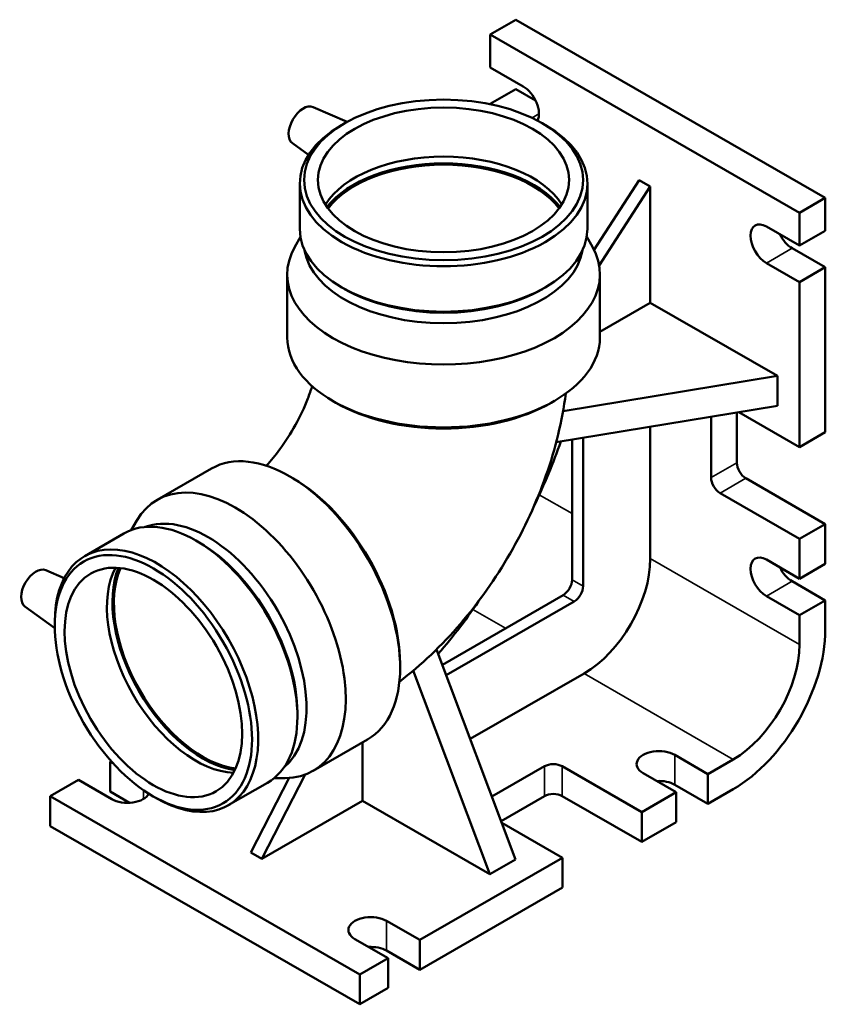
# Model space of a CAD drawing. Header units: millimetres. Extents: x -101 to 973, y 0 to 1145.
# Tile 7 of 7: x 684 to 973, y 724 to 1077. Entities that reach past the tile are written whole.
import ezdxf

# ---------------------------------------------------------------- set-up
doc = ezdxf.new("R2010")
doc.units = ezdxf.units.MM
doc.layers.add('Visible (ISO)', color=7, linetype='Continuous', lineweight=50)
doc.layers.add('Visible Narrow (ISO)', color=7, linetype='Continuous', lineweight=35)

msp = doc.modelspace()

# ---------------------------------------------------------------- linework, layer by layer
at = {"layer": 'Visible (ISO)'}
for p, q in [((852.911, 1071.686), (862.138, 1077)), ((862.138, 1077), (973.013, 1013.152)), ((852.911, 1071.686), (963.785, 1007.838)), ((852.911, 1059.913), (852.911, 1071.686)), ((852.911, 1059.913), (864.79, 1053.073)), ((852.911, 1046.833), (862.138, 1052.147)), ((862.138, 1052.147), (869.206, 1048.077)), ((789.556, 1045.716), (801.685, 1040.366)), ((853.215, 1046.657), (852.911, 1046.833)), ((852.911, 1046.72), (852.911, 1046.833)), ((800.785, 1039.857), (799.688, 1039.221)), ((871.731, 1039.857), (872.829, 1039.221)), ((782.085, 1032.743), (787.879, 1028.523)), ((890.145, 994.483), (906.368, 1019.564)), ((906.368, 1019.564), (910.328, 1017.284)), ((784.738, 1018.323), (784.738, 1002.046)), ((887.778, 1018.323), (887.778, 1002.046)), ((910.328, 1017.284), (891.98, 988.918)), ((910.328, 1017.284), (910.328, 975.585)), ((973.013, 1013.152), (963.785, 1007.838)), ((973.013, 1001.379), (973.013, 1013.152)), ((963.785, 1007.838), (963.785, 996.065)), ((951.906, 1002.906), (963.785, 996.065)), ((784.975, 999.205), (782.957, 995.597)), ((887.541, 999.205), (889.56, 995.597)), ((963.785, 996.065), (973.013, 1001.379)), ((961.133, 995.139), (973.013, 988.298)), ((963.785, 982.984), (951.906, 989.825)), ((973.013, 988.298), (963.785, 982.984)), ((973.013, 929.177), (973.013, 988.298)), ((780.258, 985.707), (780.258, 963.176)), ((892.258, 985.707), (892.258, 963.176)), ((800.785, 980.512), (799.688, 981.149)), ((871.731, 980.512), (872.829, 981.149)), ((963.785, 982.984), (963.785, 923.863)), ((892.258, 965.18), (910.328, 975.585)), ((910.328, 975.585), (955.865, 949.362)), ((955.865, 949.362), (879.056, 936.69)), ((955.865, 949.362), (955.865, 938.693)), ((797.672, 939.785), (796.508, 940.461)), ((874.844, 939.785), (876.009, 940.461)), ((876.613, 925.618), (955.865, 938.693)), ((941.334, 936.296), (941.334, 918.237)), ((942.004, 936.406), (963.785, 923.863)), ((932.107, 912.923), (932.107, 934.773)), ((910.328, 931.18), (910.328, 883.901)), ((963.785, 923.863), (973.013, 929.177)), ((882.298, 876.359), (882.298, 926.556)), ((886.258, 927.21), (886.258, 874.079)), ((733.67, 904.952), (753.158, 916.174)), ((782.413, 912.669), (781.257, 913.34)), ((944.516, 912.726), (973.013, 896.316)), ((963.785, 891.002), (935.289, 907.412)), ((724.312, 894.13), (726.38, 897.603)), ((973.013, 896.316), (963.785, 891.002)), ((973.013, 882.017), (973.013, 896.316)), ((707.696, 884.825), (721.774, 892.932)), ((748.714, 889.692), (747.625, 890.324)), ((963.785, 891.002), (963.785, 876.703)), ((951.906, 883.544), (963.785, 876.703)), ((963.785, 876.703), (973.013, 882.017)), ((693.743, 879.764), (700.322, 876.862)), ((961.133, 875.777), (973.013, 868.936)), ((835.822, 845.916), (879.116, 870.848)), ((883.076, 868.567), (837.231, 842.167)), ((963.785, 863.623), (951.906, 870.463)), ((973.013, 868.936), (963.785, 863.623)), ((973.013, 858.431), (973.013, 868.936)), ((686.272, 866.79), (696.985, 858.987)), ((696.976, 859.899), (696.976, 861.157)), ((963.785, 863.623), (963.785, 853.117)), ((833.757, 851.409), (862.035, 776.175)), ((820.702, 846.179), (820.702, 844.843)), ((852.808, 770.861), (825.401, 843.776)), ((886.569, 842.75), (845.83, 819.29)), ((783.914, 828.565), (783.914, 827.307)), ((789.562, 807.895), (809.05, 819.117)), ((807.27, 797.084), (807.27, 818.092)), ((919.061, 813.574), (930.94, 806.733)), ((940.026, 811.966), (930.94, 806.733)), ((716.828, 811.131), (717.186, 811.337)), ((716.828, 811.131), (717.963, 810.477)), ((716.828, 800.462), (716.828, 811.131)), ((853.58, 798.67), (872.399, 809.506)), ((878.763, 809.506), (907.259, 793.096)), ((695.332, 798.752), (705.514, 804.616)), ((717.394, 797.775), (705.514, 804.616)), ((767.245, 778.596), (780.93, 805.334)), ((786.677, 806.545), (771.205, 776.316)), ((775.505, 805.232), (779.546, 805.278)), ((919.626, 800.218), (907.747, 807.059)), ((930.94, 806.733), (930.94, 796.064)), ((759.117, 795.532), (773.194, 803.639)), ((930.94, 796.064), (919.061, 802.905)), ((930.94, 796.064), (940.026, 801.297)), ((695.332, 798.752), (806.206, 734.904)), ((695.332, 788.083), (695.332, 798.752)), ((723.802, 796.446), (716.828, 800.462)), ((732.177, 798.772), (733.266, 798.14)), ((872.399, 798.837), (856.877, 789.899)), ((907.259, 782.427), (878.763, 798.837)), ((919.626, 800.218), (907.259, 793.096)), ((919.626, 789.549), (919.626, 800.218)), ((807.27, 797.084), (771.205, 776.316)), ((852.808, 770.861), (807.27, 797.084)), ((907.259, 793.096), (907.259, 782.427)), ((806.206, 724.235), (695.332, 788.083)), ((878.837, 776.729), (857.128, 789.23)), ((907.259, 782.427), (919.626, 789.549)), ((771.205, 776.316), (767.245, 778.596)), ((878.837, 776.729), (827.702, 747.283)), ((862.035, 776.175), (852.808, 770.861)), ((878.837, 766.06), (878.837, 776.729)), ((827.702, 736.614), (878.837, 766.06)), ((815.823, 754.124), (827.702, 747.283)), ((816.389, 740.768), (804.509, 747.608)), ((827.702, 747.283), (827.702, 736.614)), ((827.702, 736.614), (815.823, 743.455)), ((816.389, 740.768), (806.206, 734.904)), ((816.389, 730.099), (816.389, 740.768)), ((806.206, 734.904), (806.206, 724.235)), ((806.206, 724.235), (816.389, 730.099))]:
    msp.add_line(p, q, dxfattribs=at)
for centre, major_axis, ratio, start_param, end_param in [((864.79, 1046.532), (3.992, -6.933), 0.5780931, 0.3583493, 2.3581282), ((786.054, 1039.095), (3.743, 6.499), 0.5780931, 0.0620231, 3.0795696), ((836.258, 1018.323), (51.52, 0), 0.5758617, 2.360047, 7.0647309), ((836.258, 1002.046), (-45, 0), 0.5758617, 3.4868403, 5.9379377), ((836.258, 999.164), (45.749, 0), 0.5758617, 0.4208684, 2.7207242), ((836.258, 999.164), (45, 0), 0.5758617, 0.4050328, 2.7365599), ((836.258, 1002.046), (51.52, 0), 0.5758617, 3.1415927, 6.2831853), ((951.906, 996.366), (-3.992, 6.933), 0.5780931, 5.4997209, 8.6413135), ((961.133, 1001.68), (3.992, -6.933), 0.5780931, 4.6039964, 5.4997209), ((836.258, 985.707), (56, 0), 0.5758617, 2.8299014, 6.5948765), ((836.258, 997.022), (49.974, 0), 0.5758617, 3.2343203, 6.1904576), ((836.258, 1000.783), (-49.974, 0), 0.5758617, 0.7815456, 2.360047), ((836.258, 963.176), (56, 0), 0.5758617, 3.1415927, 6.2831853), ((836.258, 961.835), (-54.36, 0), 0.5758617, 0.7815456, 2.360047), ((781.104, 867.646), (-27.946, 48.529), 0.5780931, 3.1415927, 6.2831853), ((787.044, 927.976), (72.529, 125.949), 0.5780931, 4.8435667, 5.0180928), ((944.516, 916.405), (-2.246, 3.9), 0.5780931, 0.7873319, 2.3581282), ((761.616, 856.423), (-27.946, 48.529), 0.5780931, 2.8280276, 6.5967504), ((782.264, 868.314), (27.127, -47.107), 0.5780931, 0.7873319, 2.3542608), ((935.289, 911.091), (2.246, -3.9), 0.5780931, 3.9289245, 5.4997209), ((747.484, 848.285), (-25.71, 44.646), 0.5780931, 3.1415927, 6.2831853), ((751.83, 850.788), (-24.939, 43.307), 0.5780931, 3.2358776, 6.1889003), ((748.577, 848.915), (24.939, -43.307), 0.5780931, 0.7873319, 2.3542608), ((733.407, 840.179), (-25.71, 44.646), 0.5780931, 2.3542608, 7.0705172), ((886.569, 870.219), (-16.767, -29.117), 0.5780931, 0.7834645, 2.3542608), ((951.906, 877.004), (-3.992, 6.933), 0.5780931, 5.4997209, 8.6413135), ((690.241, 873.143), (3.743, 6.499), 0.5780931, 0.0620231, 3.0795696), ((747.484, 848.285), (22.456, -38.996), 0.5780931, 3.484762, 5.9400159), ((749.977, 849.721), (-22.83, 39.646), 0.5780931, 0.4185484, 2.7230443), ((749.977, 849.721), (-22.456, 38.996), 0.5780931, 0.4025557, 2.7390369), ((961.133, 882.318), (3.992, -6.933), 0.5780931, 4.6039964, 5.4997209), ((879.116, 874.527), (-2.246, -3.9), 0.5780931, 0.7834645, 2.3542608), ((883.076, 872.246), (2.246, 3.9), 0.5780931, 3.9250571, 5.4958534), ((787.044, 927.976), (72.529, 125.949), 0.5780931, 4.4036834, 4.5812113), ((940.026, 839.435), (23.28, 40.426), 0.5780931, 3.9250571, 5.4958534), ((940.026, 839.435), (-16.767, -29.117), 0.5780931, 0.7834645, 2.3542608), ((913.404, 810.317), (-8, 0), 0.5758617, 3.9269908, 7.0685835), ((875.581, 807.674), (-4.5, 0), 0.5758617, 3.9269908, 5.4977871), ((913.404, 799.648), (-8, 0), 0.5758617, 3.9269908, 4.806446), ((723.051, 801.033), (8, 0), 0.5758617, 3.9269908, 5.9828104), ((875.581, 797.005), (4.5, 0), 0.5758617, 0.7853982, 2.3561945), ((810.166, 750.866), (-8, 0), 0.5758617, 3.9269908, 7.0685835), ((810.166, 740.197), (-8, 0), 0.5758617, 3.9269908, 4.806446)]:
    msp.add_ellipse(centre, major_axis=major_axis, ratio=ratio, start_param=start_param, end_param=end_param, dxfattribs=at)
for centre, major_axis, ratio in [((836.258, 1019.586), (-49.974, 0), 0.5758617), ((836.258, 1019.586), (-45, 0), 0.5758617), ((732.314, 839.549), (-24.939, 43.307), 0.5780931), ((732.314, 839.549), (-22.456, 38.996), 0.5780931)]:
    msp.add_ellipse(centre, major_axis=major_axis, ratio=ratio, dxfattribs=at)
for points, knots in [([(772.767, 917.203), (774.392, 918.968), (776.027, 920.943), (779.605, 925.786), (781.508, 928.748), (784.916, 934.911), (786.413, 938.114), (788.213, 942.75), (788.736, 944.251), (789.187, 945.706)], [5.12767949, 5.12767949, 5.12767949, 5.12767949, 5.30431136, 5.30431136, 5.52979852, 5.52979852, 5.75897368, 5.75897368, 5.87109508, 5.87109508, 5.87109508, 5.87109508]), ([(820.447, 839.802), (824.394, 842.815), (828.165, 846.051), (839.145, 856.499), (845.82, 864.32), (857.677, 881.108), (862.854, 890.074), (871.465, 908.737), (874.902, 918.43), (878.473, 933.195), (879.398, 938.11), (880.037, 943.067)], [4.8732169, 4.8732169, 4.8732169, 4.8732169, 5.0265482, 5.0265482, 5.3407075, 5.3407075, 5.6548668, 5.6548668, 5.969026, 5.969026, 6.1233518, 6.1233518, 6.1233518, 6.1233518])]:
    msp.add_open_spline(points, degree=3, knots=knots, dxfattribs=at)
at = {"layer": 'Visible Narrow (ISO)'}
for p, q in [((867.975, 1041.826), (870.447, 1043.249)), ((951.906, 989.825), (961.133, 995.139)), ((941.334, 918.237), (932.107, 912.923)), ((935.289, 907.412), (944.516, 912.726)), ((870.552, 906.807), (882.298, 900.042)), ((910.328, 883.901), (963.785, 853.117)), ((886.258, 874.079), (882.298, 876.359)), ((951.906, 870.463), (961.133, 875.777)), ((879.116, 870.848), (883.076, 868.567)), ((846.767, 865.67), (858.446, 858.945)), ((886.569, 842.75), (940.026, 811.966)), ((919.061, 813.574), (919.061, 802.905)), ((872.399, 809.506), (872.399, 798.837)), ((878.763, 798.837), (878.763, 809.506)), ((728.707, 800.983), (728.707, 797.775)), ((815.823, 754.124), (815.823, 743.455))]:
    msp.add_line(p, q, dxfattribs=at)

doc.saveas('drawing.dxf')
